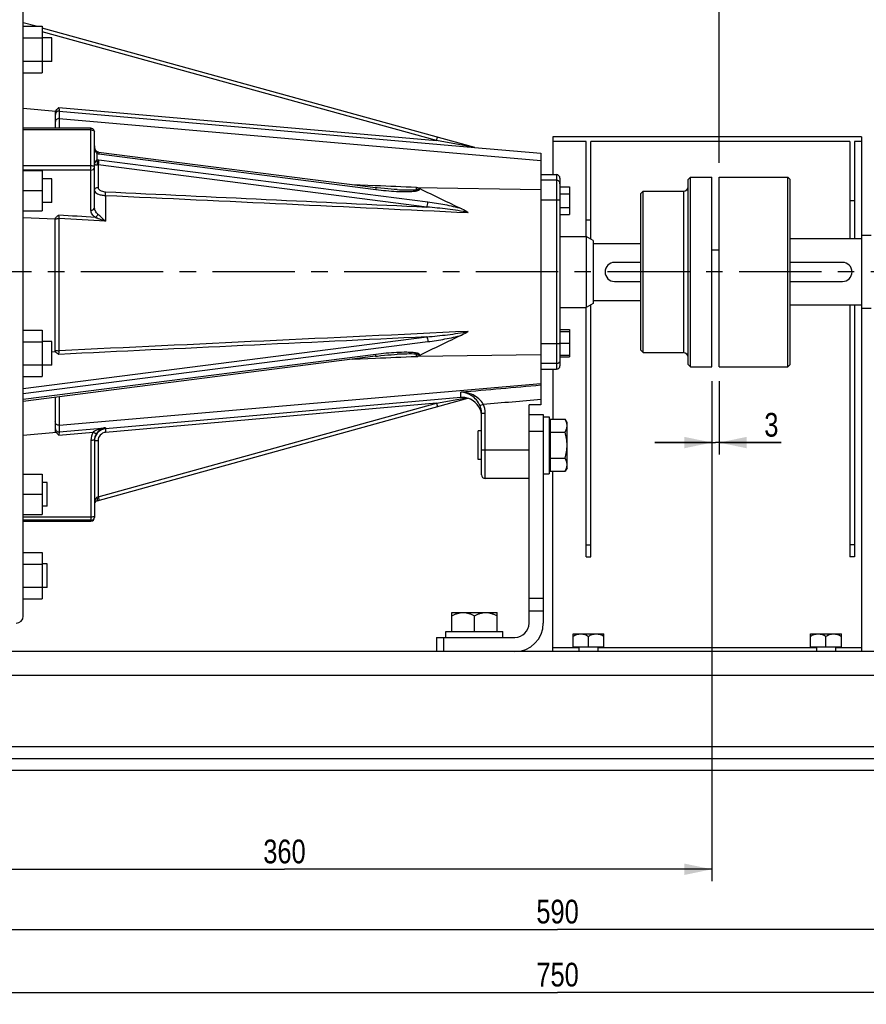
# Model space of a CAD drawing. Header units: millimetres. Extents: x 0 to 1683, y 0 to 1188.
# Tile 5 of 16: x 262 to 619, y 558 to 973. Entities that reach past the tile are written whole.
import ezdxf

# ---------------------------------------------------------------- set-up
doc = ezdxf.new("R2010")
doc.units = ezdxf.units.MM
doc.header["$LTSCALE"] = 92.4
doc.linetypes.add('CENTER', pattern=[0.6, 0.375, -0.075, 0.075, -0.075])
doc.layers.get('0').update_dxf_attribs({"linetype": 'CONTINUOUS'})
for name, color, linetype in [('02___PRT_ALL_AXES', 7, 'CONTINUOUS'), ('ASSI', 7, 'CONTINUOUS'), ('AXES', 7, 'CONTINUOUS'), ('GEOM', 7, 'CONTINUOUS'), ('QUOTE', 7, 'CONTINUOUS')]:
    doc.layers.add(name, color=color, linetype=linetype)
doc.styles.get("Standard").update_dxf_attribs({"font": 'txt', "width": 0.8})
doc.dimstyles.new('DIMSTYLE_1', dxfattribs={"dimtxt": 10, "dimasz": 11.6, "dimexe": 1.25, "dimexo": 1.5, "dimtad": 1, "dimdec": 3, "dimdsep": 46, "dimtxsty": 'Standard', "dimblk": '_FILLED', "dimblk1": '_FILLED', "dimblk2": '_FILLED', "dimcen": 0.09, "dimadec": 3, "dimazin": 2, "dimtp": 0.5, "dimtm": 0.5, "dimtfac": 1, "dimtdec": 3, "dimtofl": 0, "dimtmove": 0, "dimatfit": 3, "dimldrblk": '_FILLED', "dimfxl": 0, "dimtolj": 1, "dimarcsym": 0})
doc.dimstyles.new('DIMSTYLE_2', dxfattribs={"dimtxt": 10, "dimasz": 11.6, "dimexe": 1.25, "dimexo": 1.5, "dimtad": 1, "dimdec": 3, "dimdsep": 46, "dimtxsty": 'Standard', "dimblk": '_FILLED', "dimblk1": '_FILLED', "dimblk2": '_FILLED', "dimcen": 0.09, "dimadec": 3, "dimazin": 2, "dimtp": 0.1, "dimtm": 0.1, "dimtfac": 1, "dimtdec": 3, "dimtofl": 0, "dimtmove": 0, "dimatfit": 3, "dimldrblk": '_FILLED', "dimfxl": 0, "dimtolj": 1, "dimarcsym": 0})
doc.dimstyles.new('DIMSTYLE_5', dxfattribs={"dimtxt": 10, "dimasz": 11.6, "dimexe": 1.25, "dimexo": 1.5, "dimtad": 1, "dimdec": 3, "dimdsep": 46, "dimtxsty": 'Standard', "dimblk": '_FILLED', "dimblk1": '_FILLED', "dimblk2": '_FILLED', "dimcen": 0.09, "dimadec": 3, "dimazin": 2, "dimtp": 0.8, "dimtm": 0.8, "dimtfac": 1, "dimtdec": 3, "dimtofl": 0, "dimtmove": 0, "dimatfit": 3, "dimldrblk": '_FILLED', "dimfxl": 0, "dimtolj": 1, "dimarcsym": 0})

# ---------------------------------------------------------------- blocks, each defined once
blk = doc.blocks.new('_FILLED')
at = {"color": 0, "linetype": 'ByBlock'}
blk.add_solid([(0, 0), (-1, 0.207), (-1, -0.207)], dxfattribs=at)
blk = doc.blocks.new('*D14')
at = {"layer": 'QUOTE', "color": 2, "linetype": 'Continuous'}
for p, q in [((113.76, 915.84), (113.76, 1145.8)), ((922.76, 944.84), (922.76, 1145.8)), ((113.76, 1140.8), (518.26, 1140.8)), ((922.76, 1140.8), (518.26, 1140.8))]:
    blk.add_line(p, q, dxfattribs=at)
at = {"layer": 'QUOTE', "color": 2, "linetype": 'Continuous', "xscale": 11.6, "yscale": 11.6, "zscale": 11.6, "rotation": 180}
blk.add_blockref('_FILLED', (113.76, 1140.8), dxfattribs=at)
at = {"layer": 'QUOTE', "color": 2, "linetype": 'Continuous', "xscale": 11.6, "yscale": 11.6, "zscale": 11.6}
blk.add_blockref('_FILLED', (922.76, 1140.8), dxfattribs=at)
at = {"layer": 'QUOTE', "color": 2, "linetype": 'Continuous', "insert": (518.26, 1153.3), "char_height": 10, "width": 35.3571, "attachment_point": 2, "line_spacing_factor": 0.9}
blk.add_mtext('809', dxfattribs=at)
blk = doc.blocks.new('*D16')
at = {"layer": 'QUOTE', "color": 2, "linetype": 'Continuous'}
for p, q in [((553.76, 820.34), (553.76, 609.64)), ((193.76, 640.34), (193.76, 609.64)), ((193.76, 614.64), (373.76, 614.64)), ((553.76, 614.64), (373.76, 614.64))]:
    blk.add_line(p, q, dxfattribs=at)
at = {"layer": 'QUOTE', "color": 2, "linetype": 'Continuous', "xscale": 11.6, "yscale": 11.6, "zscale": 11.6, "rotation": 180}
blk.add_blockref('_FILLED', (193.76, 614.64), dxfattribs=at)
at = {"layer": 'QUOTE', "color": 2, "linetype": 'Continuous', "xscale": 11.6, "yscale": 11.6, "zscale": 11.6}
blk.add_blockref('_FILLED', (553.76, 614.64), dxfattribs=at)
at = {"layer": 'QUOTE', "color": 2, "linetype": 'Continuous', "insert": (373.76, 627.14), "char_height": 10, "width": 34.2857, "attachment_point": 2, "line_spacing_factor": 0.9}
blk.add_mtext('360', dxfattribs=at)
blk = doc.blocks.new('*D17')
at = {"layer": 'QUOTE', "color": 2, "linetype": 'Continuous'}
for p, q in [((556.76, 912.34), (556.76, 1117.85)), ((922.76, 944.84), (922.76, 1117.85)), ((556.76, 1112.85), (739.76, 1112.85)), ((922.76, 1112.85), (739.76, 1112.85))]:
    blk.add_line(p, q, dxfattribs=at)
at = {"layer": 'QUOTE', "color": 2, "linetype": 'Continuous', "xscale": 11.6, "yscale": 11.6, "zscale": 11.6, "rotation": 180}
blk.add_blockref('_FILLED', (556.76, 1112.85), dxfattribs=at)
at = {"layer": 'QUOTE', "color": 2, "linetype": 'Continuous', "xscale": 11.6, "yscale": 11.6, "zscale": 11.6}
blk.add_blockref('_FILLED', (922.76, 1112.85), dxfattribs=at)
at = {"layer": 'QUOTE', "color": 2, "linetype": 'Continuous', "insert": (739.76, 1125.35), "char_height": 10, "width": 34.2857, "attachment_point": 2, "line_spacing_factor": 0.9}
blk.add_mtext('366', dxfattribs=at)
blk = doc.blocks.new('*D18')
at = {"layer": 'QUOTE', "color": 2, "linetype": 'Continuous'}
for p, q in [((553.76, 820.34), (553.76, 789.45)), ((556.76, 820.34), (556.76, 789.45)), ((553.76, 794.45), (529.76, 794.45)), ((529.76, 794.45), (555.26, 794.45)), ((582.96, 794.45), (555.26, 794.45)), ((556.76, 794.45), (582.96, 794.45))]:
    blk.add_line(p, q, dxfattribs=at)
at = {"layer": 'QUOTE', "color": 2, "linetype": 'Continuous', "xscale": 11.6, "yscale": 11.6, "zscale": 11.6}
blk.add_blockref('_FILLED', (553.76, 794.45), dxfattribs=at)
at = {"layer": 'QUOTE', "color": 2, "linetype": 'Continuous', "xscale": 11.6, "yscale": 11.6, "zscale": 11.6, "rotation": 180}
blk.add_blockref('_FILLED', (556.76, 794.45), dxfattribs=at)
at = {"layer": 'QUOTE', "color": 2, "linetype": 'Continuous', "insert": (575.81, 806.95), "char_height": 10, "width": 10.7143, "attachment_point": 1, "line_spacing_factor": 0.9}
blk.add_mtext('3', dxfattribs=at)
blk = doc.blocks.new('*D19')
at = {"layer": 'QUOTE', "color": 2, "linetype": 'Continuous'}
for p, q in [((193.76, 640.34), (193.76, 584.31)), ((783.76, 640.34), (783.76, 584.31)), ((193.76, 589.31), (488.76, 589.31)), ((783.76, 589.31), (488.76, 589.31))]:
    blk.add_line(p, q, dxfattribs=at)
at = {"layer": 'QUOTE', "color": 2, "linetype": 'Continuous', "xscale": 11.6, "yscale": 11.6, "zscale": 11.6, "rotation": 180}
blk.add_blockref('_FILLED', (193.76, 589.31), dxfattribs=at)
at = {"layer": 'QUOTE', "color": 2, "linetype": 'Continuous', "xscale": 11.6, "yscale": 11.6, "zscale": 11.6}
blk.add_blockref('_FILLED', (783.76, 589.31), dxfattribs=at)
at = {"layer": 'QUOTE', "color": 2, "linetype": 'Continuous', "insert": (488.76, 601.81), "char_height": 10, "width": 34.2857, "attachment_point": 2, "line_spacing_factor": 0.9}
blk.add_mtext('590', dxfattribs=at)
blk = doc.blocks.new('*D23')
at = {"layer": 'QUOTE', "color": 2, "linetype": 'Continuous'}
for p, q in [((113.76, 650.34), (113.76, 557.74)), ((863.76, 650.34), (863.76, 557.74)), ((113.76, 562.74), (488.76, 562.74)), ((863.76, 562.74), (488.76, 562.74))]:
    blk.add_line(p, q, dxfattribs=at)
at = {"layer": 'QUOTE', "color": 2, "linetype": 'Continuous', "xscale": 11.6, "yscale": 11.6, "zscale": 11.6, "rotation": 180}
blk.add_blockref('_FILLED', (113.76, 562.74), dxfattribs=at)
at = {"layer": 'QUOTE', "color": 2, "linetype": 'Continuous', "xscale": 11.6, "yscale": 11.6, "zscale": 11.6}
blk.add_blockref('_FILLED', (863.76, 562.74), dxfattribs=at)
at = {"layer": 'QUOTE', "color": 2, "linetype": 'Continuous', "insert": (488.76, 575.24), "char_height": 10, "width": 34.2857, "attachment_point": 2, "line_spacing_factor": 0.9}
blk.add_mtext('750', dxfattribs=at)

msp = doc.modelspace()

# ---------------------------------------------------------------- linework, layer by layer
at = {"color": 7, "linetype": 'Continuous'}
for p, q in [((486.75704, 923.34228), (486.75704, 907.34228)), ((616.75704, 923.34228), (486.75704, 923.34228)), ((500.75704, 921.34228), (486.75704, 921.34228)), ((500.75704, 881.34228), (500.75704, 921.34228)), ((502.75704, 880.18755), (502.75704, 921.34228)), ((611.75704, 921.34228), (502.75704, 921.34228)), ((611.75704, 921.34228), (611.75704, 880.34228)), ((616.75704, 921.34228), (613.75704, 921.34228)), ((613.75704, 921.34228), (613.75704, 880.34228)), ((616.75704, 923.34228), (616.75704, 881.74228)), ((613.75704, 896.34228), (611.75704, 896.34228)), ((500.75704, 888.34228), (502.75704, 888.34228)), ((482.75704, 805.34228), (485.25704, 805.34228)), ((485.25704, 805.34228), (485.25704, 781.34228)), ((485.65704, 804.31194), (485.65704, 782.37263)), ((456.75704, 799.34228), (455.25704, 799.34228)), ((456.75704, 787.34228), (455.25704, 787.34228)), ((482.75704, 781.34228), (485.25704, 781.34228)), ((441.75704, 714.84228), (465.75704, 714.84228)), ((441.75704, 712.34228), (441.75704, 714.84228)), ((465.75704, 712.34228), (465.75704, 714.84228))]:
    msp.add_line(p, q, dxfattribs=at)
at = {"layer": '02___PRT_ALL_AXES', "color": 7, "linetype": 'Continuous'}
for p, q in [((485.65704, 802.34228), (485.25704, 802.34228)), ((485.65704, 804.31194), (491.90853, 804.31194)), ((492.75704, 802.84228), (491.90853, 804.31194)), ((492.75704, 783.8424), (492.75704, 802.84217)), ((455.25704, 787.34228), (455.25704, 799.34228)), ((485.65704, 798.82711), (491.90853, 798.82711)), ((485.65704, 784.34228), (485.25704, 784.34228)), ((485.65704, 787.85746), (491.90853, 787.85746)), ((485.65704, 782.37263), (491.90853, 782.37263)), ((492.75704, 783.84228), (491.90853, 782.37263))]:
    msp.add_line(p, q, dxfattribs=at)
for points, knots in [([(492.75704, 801.56953), (492.75704, 801.80212), (492.7165, 802.27276), (492.47938, 803.21324), (492.15708, 803.88145), (491.90853, 804.31194)], [0, 0, 0, 0, 0.240575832, 0.485847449, 1, 1, 1, 1]), ([(491.90853, 798.82711), (492.15708, 799.2576), (492.47938, 799.92581), (492.7165, 800.86629), (492.75704, 801.33693), (492.75704, 801.56953)], [0, 0, 0, 0, 0.514152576, 0.759424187, 1, 1, 1, 1]), ([(492.75704, 793.34228), (492.75704, 794.26945), (492.59506, 796.12678), (492.16579, 797.93595), (491.90853, 798.82711)], [0, 0, 0, 0, 0.499896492, 1, 1, 1, 1]), ([(491.90853, 787.85746), (492.16579, 788.74862), (492.59506, 790.55779), (492.75704, 792.41512), (492.75704, 793.34228)], [0, 0, 0, 0, 0.50010403, 1, 1, 1, 1]), ([(492.75704, 785.11504), (492.75704, 785.34763), (492.7165, 785.81827), (492.47938, 786.75876), (492.15708, 787.42697), (491.90853, 787.85746)], [0, 0, 0, 0, 0.240575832, 0.485847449, 1, 1, 1, 1]), ([(491.90853, 782.37263), (492.15708, 782.80312), (492.47938, 783.47133), (492.7165, 784.41181), (492.75704, 784.88245), (492.75704, 785.11504)], [0, 0, 0, 0, 0.514152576, 0.759424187, 1, 1, 1, 1])]:
    msp.add_open_spline(points, degree=3, knots=knots, dxfattribs=at)
at = {"layer": 'ASSI', "color": 7, "linetype": 'Continuous'}
for p, q in [((275.75704, 965.03393), (271.75704, 965.03393)), ((275.75704, 955.03565), (275.75704, 965.03221)), ((275.75704, 955.03393), (271.75704, 955.03393)), ((275.75704, 905.63581), (271.75704, 905.63581)), ((275.75704, 895.63581), (275.75704, 905.63581)), ((481.75704, 907.34228), (488.25704, 907.34228)), ((544.75704, 906.34228), (553.75704, 906.34228)), ((553.75704, 826.34252), (553.75704, 906.34205)), ((556.75704, 906.34228), (585.75704, 906.34228)), ((556.75704, 826.34252), (556.75704, 906.34205)), ((524.75704, 900.34228), (541.75704, 900.34228)), ((275.75704, 895.63581), (271.75704, 895.63581)), ((620.75704, 881.74228), (616.75704, 881.74228)), ((616.75704, 881.74228), (616.75704, 850.94228)), ((503.75704, 878.34228), (523.75704, 878.34228)), ((523.75704, 870.34228), (512.75704, 870.34228)), ((608.75704, 870.34228), (586.75704, 870.34228)), ((512.75704, 862.34228), (523.75704, 862.34228)), ((586.75704, 862.34228), (608.75704, 862.34228)), ((500.75704, 746.34228), (500.75704, 851.34228)), ((502.75704, 746.34228), (502.75704, 852.49702)), ((503.75704, 854.34228), (523.75704, 854.34228)), ((611.75704, 852.34228), (611.75704, 746.34228)), ((613.75704, 852.34228), (613.75704, 746.34228)), ((620.75704, 850.94228), (616.75704, 850.94228)), ((275.75704, 837.04876), (271.75704, 837.04876)), ((275.75704, 827.05048), (275.75704, 837.04704)), ((524.75704, 832.34228), (541.75704, 832.34228)), ((275.75704, 827.04876), (271.75704, 827.04876)), ((544.75704, 826.34228), (553.75704, 826.34228)), ((556.75704, 826.34228), (585.75704, 826.34228)), ((481.75704, 825.34228), (488.25704, 825.34228)), ((273.75704, 777.65064), (271.75704, 777.65064)), ((273.75704, 767.65141), (273.75704, 777.64986)), ((273.75704, 767.65064), (271.75704, 767.65064)), ((263.75704, 761.34228), (292.25704, 761.34228)), ((273.75704, 743.35711), (271.75704, 743.35711)), ((273.75704, 733.35773), (273.75704, 743.3565)), ((500.75704, 746.34228), (502.75704, 746.34228)), ((613.75704, 746.34228), (611.75704, 746.34228)), ((273.75704, 733.35711), (271.75704, 733.35711))]:
    msp.add_line(p, q, dxfattribs=at)
at = {"layer": 'ASSI', "color": 9, "linetype": 'Continuous'}
for p, q in [((553.75704, 875.6613), (556.75704, 875.6613)), ((500.75704, 751.34228), (502.75704, 751.34228)), ((613.75704, 751.34228), (611.75704, 751.34228))]:
    msp.add_line(p, q, dxfattribs=at)
at = {"layer": 'ASSI', "color": 2, "linetype": 'CENTER'}
msp.add_line((932.4893, 866.34228), (108.61456, 866.34228), dxfattribs=at)
at = {"layer": 'ASSI', "color": 7, "linetype": 'Continuous'}
for centre, start, end in [((512.75704, 866.34228), 90, 270), ((608.75704, 866.34228), 270, 90)]:
    msp.add_arc(centre, 4, start, end, dxfattribs=at)
at = {"layer": 'AXES', "color": 7, "linetype": 'Continuous'}
for p, q in [((444.25704, 722.84228), (463.25704, 722.84228)), ((444.25704, 714.84228), (444.25704, 722.84228)), ((463.25704, 714.84228), (463.25704, 722.84228)), ((453.75704, 714.84228), (453.75704, 721.37263)), ((495.25704, 713.84228), (508.25704, 713.84228)), ((495.25704, 708.34228), (495.25704, 713.84228)), ((508.25704, 708.34228), (508.25704, 713.84228)), ((595.25704, 713.84228), (608.25704, 713.84228)), ((595.25704, 708.34228), (595.25704, 713.84228)), ((608.25704, 708.34228), (608.25704, 713.84228)), ((501.75704, 708.34228), (501.75704, 712.83673)), ((601.75704, 708.34228), (601.75704, 712.83673)), ((497.75704, 708.34228), (497.75704, 706.34228)), ((505.75704, 708.34228), (505.75704, 706.34228)), ((597.75704, 708.34228), (597.75704, 706.34228)), ((605.75704, 708.34228), (605.75704, 706.34228))]:
    msp.add_line(p, q, dxfattribs=at)
for points, knots in [([(444.25704, 721.37263), (444.62509, 721.58512), (445.3738, 721.98083), (446.54616, 722.45578), (447.76169, 722.76862), (448.59338, 722.84228), (449.00704, 722.84228)], [0, 0, 0, 0, 0.25361407, 0.504645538, 0.753149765, 1, 1, 1, 1]), ([(449.00704, 722.84228), (449.42068, 722.84228), (450.25235, 722.76863), (451.46787, 722.45581), (452.64024, 721.98085), (453.38897, 721.58513), (453.75704, 721.37263)], [0, 0, 0, 0, 0.246839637, 0.495342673, 0.746375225, 1, 1, 1, 1]), ([(453.75704, 721.37263), (454.12509, 721.58512), (454.8738, 721.98083), (456.04616, 722.45578), (457.26169, 722.76862), (458.09338, 722.84228), (458.50704, 722.84228)], [0, 0, 0, 0, 0.25361407, 0.504645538, 0.753149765, 1, 1, 1, 1]), ([(458.50704, 722.84228), (458.92068, 722.84228), (459.75235, 722.76863), (460.96787, 722.45581), (462.14024, 721.98085), (462.88897, 721.58513), (463.25704, 721.37263)], [0, 0, 0, 0, 0.246839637, 0.495342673, 0.746375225, 1, 1, 1, 1]), ([(495.25704, 712.83673), (495.50886, 712.98212), (496.02114, 713.25287), (496.82328, 713.57783), (497.65496, 713.79188), (498.22401, 713.84228), (498.50704, 713.84228)], [0, 0, 0, 0, 0.253614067, 0.504645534, 0.753149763, 1, 1, 1, 1]), ([(498.50704, 713.84228), (498.79005, 713.84228), (499.3591, 713.79189), (500.19077, 713.57785), (500.99291, 713.25288), (501.5052, 712.98213), (501.75704, 712.83673)], [0, 0, 0, 0, 0.246839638, 0.495342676, 0.746375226, 1, 1, 1, 1]), ([(501.75704, 712.83673), (502.00886, 712.98212), (502.52114, 713.25287), (503.32328, 713.57783), (504.15496, 713.79188), (504.72401, 713.84228), (505.00704, 713.84228)], [0, 0, 0, 0, 0.253614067, 0.504645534, 0.753149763, 1, 1, 1, 1]), ([(505.00704, 713.84228), (505.29005, 713.84228), (505.8591, 713.79189), (506.69077, 713.57785), (507.49291, 713.25288), (508.0052, 712.98213), (508.25704, 712.83673)], [0, 0, 0, 0, 0.246839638, 0.495342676, 0.746375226, 1, 1, 1, 1]), ([(595.25704, 712.83673), (595.50886, 712.98212), (596.02114, 713.25287), (596.82328, 713.57783), (597.65496, 713.79188), (598.22401, 713.84228), (598.50704, 713.84228)], [0, 0, 0, 0, 0.253614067, 0.504645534, 0.753149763, 1, 1, 1, 1]), ([(598.50704, 713.84228), (598.79005, 713.84228), (599.3591, 713.79189), (600.19077, 713.57785), (600.99291, 713.25288), (601.5052, 712.98213), (601.75704, 712.83673)], [0, 0, 0, 0, 0.246839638, 0.495342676, 0.746375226, 1, 1, 1, 1]), ([(601.75704, 712.83673), (602.00886, 712.98212), (602.52114, 713.25287), (603.32328, 713.57783), (604.15496, 713.79188), (604.72401, 713.84228), (605.00704, 713.84228)], [0, 0, 0, 0, 0.253614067, 0.504645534, 0.753149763, 1, 1, 1, 1]), ([(605.00704, 713.84228), (605.29005, 713.84228), (605.8591, 713.79189), (606.69077, 713.57785), (607.49291, 713.25288), (608.0052, 712.98213), (608.25704, 712.83673)], [0, 0, 0, 0, 0.246839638, 0.495342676, 0.746375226, 1, 1, 1, 1])]:
    msp.add_open_spline(points, degree=3, knots=knots, dxfattribs=at)
at = {"layer": 'GEOM', "color": 7, "linetype": 'Continuous'}
for p, q in [((263.75704, 721.34228), (263.75704, 1006.46808)), ((269.15813, 969.84889), (263.75704, 971.34228)), ((263.75704, 969.84889), (271.75704, 969.84889)), ((271.75704, 969.84889), (271.75704, 950.21898)), ((453.96704, 918.74934), (271.75704, 969.13029)), ((263.75704, 964.94141), (271.75704, 964.94141)), ((263.75704, 955.12646), (271.75704, 955.12646)), ((263.75704, 950.21898), (271.75704, 950.21898)), ((277.47, 934.01278), (263.75704, 935.16547)), ((277.25704, 934.03069), (277.25704, 926.87365)), ((277.25705, 933.55002), (277.25709, 932.6659)), ((292.25704, 926.87365), (263.75704, 926.87365)), ((293.75704, 893.54467), (293.75704, 925.3754)), ((293.95664, 918.23321), (293.93509, 918.29868)), ((453.75704, 918.80741), (481.75704, 916.34295)), ((295.44768, 916.81878), (412.06518, 901.8764)), ((481.75704, 916.34215), (481.75704, 810.34228)), ((263.75704, 909.13581), (271.75704, 909.13581)), ((271.75704, 909.13581), (271.75704, 892.13581)), ((489.75704, 905.84223), (489.75704, 826.84234)), ((543.75704, 905.34228), (544.75704, 906.34228)), ((543.75704, 827.34228), (543.75704, 905.34228)), ((544.75704, 826.34228), (544.75704, 906.34228)), ((585.75704, 826.34228), (585.75704, 906.34228)), ((586.75704, 905.34228), (585.75704, 906.34228)), ((586.75704, 827.34228), (586.75704, 905.34228)), ((263.75704, 900.63581), (271.75704, 900.63581)), ((421.21661, 901.04975), (421.19096, 901.05095)), ((489.75704, 902.16783), (493.75704, 902.16783)), ((493.75704, 902.16783), (493.75704, 890.62082)), ((489.75704, 899.28107), (493.75704, 899.28107)), ((523.75704, 899.34228), (524.75704, 900.34228)), ((523.75704, 833.34267), (523.75704, 899.3419)), ((524.75704, 832.34228), (524.75704, 900.34228)), ((263.75704, 892.13581), (271.75704, 892.13581)), ((489.75704, 893.50757), (493.75704, 893.50757)), ((263.75704, 889.36111), (277.25704, 888.68107)), ((277.25704, 832.76728), (277.25704, 888.73376)), ((489.75704, 890.62082), (493.75704, 890.62082)), ((489.75704, 881.34228), (500.75704, 881.34228)), ((503.75702, 879.61021), (500.75702, 881.34225)), ((500.75704, 881.34228), (500.75704, 851.34228)), ((503.75704, 879.61023), (503.75704, 853.07434)), ((616.75704, 880.34228), (586.75704, 880.34228)), ((489.75704, 851.34228), (500.75704, 851.34228)), ((503.75702, 853.07436), (500.75702, 851.34231)), ((616.75704, 852.34228), (586.75704, 852.34228)), ((616.75704, 850.94228), (616.75704, 706.34228)), ((263.75704, 841.86372), (271.75704, 841.86372)), ((271.75704, 841.86372), (271.75704, 822.23381)), ((489.75704, 842.06375), (493.75704, 842.06375)), ((489.75704, 841.29025), (493.75704, 841.29025)), ((493.75704, 842.06375), (493.75704, 830.51674)), ((263.75704, 836.95624), (271.75704, 836.95624)), ((489.75704, 836.29025), (493.75704, 836.29025)), ((412.06536, 830.8082), (263.75704, 811.80522)), ((275.75704, 832.6904), (277.25896, 832.89162)), ((412.06536, 830.8082), (412.89801, 830.91221)), ((421.21725, 831.63485), (421.1939, 831.63376)), ((489.75704, 831.29025), (493.75704, 831.29025)), ((489.75704, 830.51674), (493.75704, 830.51674)), ((523.75704, 833.34228), (524.75704, 832.34228)), ((263.75704, 827.14128), (271.75704, 827.14128)), ((543.75704, 827.34228), (544.75704, 826.34228)), ((586.75704, 827.34228), (585.75704, 826.34228)), ((263.75704, 822.23381), (271.75704, 822.23381)), ((486.75704, 825.34228), (486.75704, 804.31194)), ((277.25704, 813.53499), (277.25704, 798.74822)), ((294.85729, 769.94148), (450.97892, 813.10901)), ((476.75704, 718.34228), (476.75704, 810.34228)), ((481.75704, 810.34228), (476.75704, 810.34228)), ((456.75704, 780.84228), (456.75704, 806.8003)), ((476.75704, 806.34228), (482.75704, 806.34228)), ((482.75704, 806.34228), (482.75704, 718.34228)), ((263.75704, 797.56713), (277.70946, 798.7878)), ((293.75704, 795.50491), (293.75704, 762.84182)), ((263.75704, 781.15064), (271.75704, 781.15064)), ((271.75704, 781.15064), (271.75704, 764.15064)), ((486.75704, 706.34228), (486.75704, 782.37263)), ((476.75704, 779.34228), (458.25704, 779.34228)), ((263.75704, 772.65064), (271.75704, 772.65064)), ((263.75704, 764.15064), (271.75704, 764.15064)), ((263.75704, 748.17207), (271.75704, 748.17207)), ((271.75704, 748.17207), (271.75704, 728.54216)), ((263.75704, 743.26459), (271.75704, 743.26459)), ((263.75704, 733.44963), (271.75704, 733.44963)), ((263.75704, 728.54216), (271.75704, 728.54216)), ((437.75704, 712.34228), (470.75704, 712.34228)), ((437.75704, 712.34228), (437.75704, 706.34228)), ((863.75704, 706.34228), (113.75704, 706.34228)), ((495.25704, 708.34228), (508.25704, 708.34228)), ((595.25704, 708.34228), (608.25704, 708.34228)), ((113.75704, 661.34228), (863.75704, 661.34228)), ((113.75704, 656.34228), (863.75704, 656.34228))]:
    msp.add_line(p, q, dxfattribs=at)
at = {"layer": 'GEOM', "color": 9, "linetype": 'Continuous'}
for p, q in [((437.76648, 921.6725), (271.75704, 967.57401)), ((278.75701, 935.67089), (437.76648, 921.6725)), ((278.75704, 935.67089), (278.88856, 934.15385)), ((278.82223, 934.91898), (278.84497, 934.6567)), ((278.85925, 934.49342), (278.86565, 934.41814)), ((278.88856, 934.15385), (278.88856, 926.87365)), ((278.88856, 934.15385), (453.87415, 918.74898)), ((278.88856, 930.96612), (481.75704, 913.36939)), ((292.25704, 926.22918), (263.75704, 926.22918)), ((292.25704, 892.31625), (292.25704, 926.87365)), ((437.76648, 921.6725), (438.16623, 923.11826)), ((453.87415, 918.74898), (437.76648, 921.6725)), ((294.88468, 913.47349), (294.88468, 916.23421)), ((295.6294, 916.05747), (412.24691, 901.11508)), ((434.11658, 895.71481), (295.6294, 913.45939)), ((292.25704, 911.091), (263.75704, 911.091)), ((292.25704, 909.22301), (263.75704, 909.22301)), ((295.25704, 911.43383), (295.25704, 901.99494)), ((433.74422, 893.68925), (295.25704, 911.43383)), ((488.25704, 904.98464), (481.75704, 904.98464)), ((488.25704, 907.34228), (488.25704, 825.34228)), ((412.10099, 902.68047), (402.42731, 903.11131)), ((429.36677, 901.91248), (429.23192, 901.91656)), ((429.36292, 901.9146), (481.75704, 901.132)), ((298.31865, 898.60511), (298.31865, 887.71692)), ((488.25704, 896.65131), (481.75704, 896.65131)), ((541.75704, 900.34228), (541.75704, 832.34228)), ((278.88856, 833.16474), (278.88856, 888.83542)), ((263.75704, 817.2146), (433.74422, 838.99532)), ((263.75704, 815.14132), (434.11658, 836.96976)), ((488.25704, 836.03326), (481.75704, 836.03326)), ((412.24689, 831.56948), (263.75704, 812.54325)), ((402.42999, 829.5736), (412.10094, 830.00424)), ((430.06508, 830.79361), (481.75704, 831.55257)), ((488.25704, 827.69993), (481.75704, 827.69993)), ((278.88856, 801.71845), (481.75704, 819.31518)), ((278.88856, 813.74404), (278.88856, 798.95988)), ((448.05562, 813.42334), (298.31865, 800.24123)), ((437.76648, 811.01206), (450.29861, 813.28663)), ((448.05562, 813.42334), (448.05562, 815.71478)), ((295.25704, 771.6083), (437.76648, 811.01206)), ((437.76648, 811.01206), (298.45017, 798.74731)), ((437.76648, 811.01206), (438.16623, 809.56631)), ((456.09959, 810.00544), (457.47633, 810.59695)), ((456.75704, 806.80053), (458.25704, 806.80053)), ((458.25704, 779.34228), (458.25704, 806.80053)), ((278.75704, 797.57623), (293.25963, 798.86286)), ((278.88856, 798.95988), (298.31865, 800.68358)), ((298.31865, 800.68358), (298.31865, 800.24123)), ((298.31867, 800.24101), (298.45017, 798.74731)), ((476.75704, 799.29227), (482.75704, 799.29227)), ((292.25704, 795.37421), (292.25704, 761.34228)), ((293.75704, 795.26008), (295.25704, 795.26008)), ((295.25704, 795.26008), (295.25704, 771.6083)), ((456.75704, 791.34228), (476.75704, 791.34228)), ((294.8571, 771.38709), (295.25704, 771.6083)), ((295.25704, 771.6083), (295.65679, 770.16254)), ((292.25704, 763.07073), (263.75704, 763.07073)), ((292.25704, 761.70667), (263.75704, 761.70667)), ((482.75704, 728.77431), (476.75704, 728.77431)), ((482.75704, 723.47432), (476.75704, 723.47432)), ((440.75704, 712.34228), (440.75704, 706.34228)), ((497.75704, 708.00341), (486.75704, 708.00341)), ((597.75704, 708.00341), (505.75704, 708.00341)), ((616.75704, 708.00341), (605.75704, 708.00341)), ((863.75704, 696.34228), (113.75704, 696.34228)), ((113.75704, 666.34228), (863.75704, 666.34228))]:
    msp.add_line(p, q, dxfattribs=at)
msp.add_lwpolyline([(278.87715, 934.28742), (278.88152, 934.23497), (278.88459, 934.19367), (278.88687, 934.16588), (278.88856, 934.15385)], dxfattribs=at)
at = {"layer": 'GEOM', "color": 7, "linetype": 'Continuous'}
for points in [[(293.77384, 919.10646), (293.75871, 919.35932), (293.75704, 919.47797)], [(293.84927, 918.6188), (293.80452, 918.85743), (293.77384, 919.10646)], [(293.93505, 918.29873), (293.90638, 918.39342), (293.84927, 918.6188)], [(294.58763, 917.19082), (294.51471, 917.26312), (294.4446, 917.34096), (294.37743, 917.42394), (294.31372, 917.51107), (294.25303, 917.60269), (294.19548, 917.69848), (294.14127, 917.7979), (294.09018, 917.9013), (294.04234, 918.00834), (293.99789, 918.11879), (293.95664, 918.23321)], [(294.82582, 917.00955), (294.74396, 917.06287), (294.66438, 917.12359), (294.58763, 917.19082)], [(295.0081, 916.9234), (294.91126, 916.96365), (294.82582, 917.00955)], [(295.44768, 916.81878), (295.29495, 916.84415), (295.14831, 916.87945), (295.008, 916.92343)], [(421.21679, 901.04963), (420.00657, 901.11461), (418.63903, 901.2064), (417.2379, 901.31888), (415.8043, 901.45176), (414.3389, 901.60507), (412.84185, 901.7792), (412.06539, 901.87637)], [(412.89801, 830.91221), (414.38918, 831.08504), (415.84882, 831.23719), (417.27683, 831.36904), (418.67253, 831.48063), (420.03459, 831.57167), (421.21747, 831.63504)], [(429.449, 830.77125), (429.43721, 830.76326), (429.42482, 830.75864), (429.41184, 830.75741), (429.39825, 830.75956), (429.38406, 830.76509), (429.36928, 830.77401)]]:
    msp.add_lwpolyline(points, dxfattribs=at)
at = {"layer": 'GEOM', "color": 9, "linetype": 'Continuous'}
for centre, radius, start, end in [((278.75689, 932.65999), 1.49965, 84.963115, 172.0839523), ((278.74757, 932.65917), 1.49053, 172.0031653, 179.9708124), ((301.1999, 919.47607), 7.44286, 179.9995842, 180.9281895), ((301.15688, 919.47538), 7.39983, 180.9282199, 181.8151989), ((299.99527, 919.33379), 6.22881, 189.696459, 191.0231096), ((299.66484, 919.2671), 5.89172, 191.0009129, 192.833779), ((296.10104, 919.70202), 3.67494, 250.6712952, 262.6264444), ((380.28389, 1097.55482), 225.27815, 248.2863266, 248.6637799), ((428.91385, 839.62067), 8.85837, 272.0577491, 272.9470024), ((448.59456, 806.79437), 8.16312, 8.1751529, 23.1638895), ((278.75577, 800.45272), 1.49874, 180.068707, 275.0828041), ((299.147, 795.29617), 5.45271, 115.0968117, 147.8926569), ((298.75747, 795.26039), 3.50043, 95.0364971, 180.0049836), ((299.74629, 787.7076), 13.05428, 96.2785095, 105.0030651), ((298.63606, 768.65907), 4.86552, 165.576133, 168.0036776), ((292.27532, 763.2021), 1.48172, 352.449686, 359.975431)]:
    msp.add_arc(centre, radius, start, end, dxfattribs=at)
at = {"layer": 'GEOM', "color": 7, "linetype": 'Continuous'}
for centre, radius, start, end in [((292.25501, 925.3635), 1.51016, 74.9619321, 89.9229584), ((292.25731, 925.37368), 1.49973, 359.999039, 74.9459939), ((488.25704, 905.84228), 1.5, 0, 90), ((671.72591, 1376.98802), 533.03873, 243.1151601, 245.2428766), ((541.75704, 902.34228), 2, 270, 360), ((671.72512, 355.6991), 533.03608, 114.7571571, 116.8852726), ((541.75704, 830.34228), 2, 0, 90), ((488.25704, 826.84228), 1.5, 270, 360), ((448.68682, 805.311), 8.13686, 78.5750153, 94.4490738), ((448.75704, 805.40615), 8, 5.2773138, 74.1076726), ((448.59513, 806.79895), 8.16191, 0.0095024, 8.1439237), ((298.75729, 795.2605), 5, 95.0328546, 168.6711156), ((298.84871, 795.50375), 5.09167, 170.9545017, 179.986966), ((298.75637, 795.25824), 4.99939, 174.302689, 177.1753675), ((298.79067, 795.25471), 5.03387, 168.6810536, 174.3013831), ((458.25704, 780.84228), 1.5, 180, 270), ((295.25704, 768.49573), 1.5, 105.456087, 164.4971675), ((292.25704, 762.84228), 1.5, 270, 360), ((260.75704, 721.34228), 3, 270, 360), ((470.75704, 718.34228), 12, 270, 360), ((470.75704, 718.34228), 6, 270, 360)]:
    msp.add_arc(centre, radius, start, end, dxfattribs=at)
for points in [[(277.47, 934.01278), (277.5285, 934.14518), (277.59715, 934.27336), (277.67296, 934.39667)], [(277.67296, 934.39667), (277.96499, 934.87174), (278.36421, 935.27506), (278.75701, 935.67089)], [(448.5045, 892.93999), (449.43386, 892.51059), (450.35921, 892.02777), (451.14537, 891.37199)], [(451.14537, 841.31257), (450.3593, 840.65663), (449.43379, 840.17394), (448.50439, 839.74452)], [(277.27934, 832.7846), (277.26916, 832.81946), (277.2621, 832.85544), (277.25896, 832.89162)], [(278.75704, 797.57623), (278.38035, 797.95457), (277.99824, 798.33876), (277.70946, 798.7878)]]:
    msp.add_open_spline(points, degree=3, dxfattribs=at)
at = {"layer": 'GEOM', "color": 9, "linetype": 'Continuous'}
for points, knots in [([(278.88856, 930.96612), (278.48779, 931.00088), (277.62206, 930.72715), (277.25704, 929.89155), (277.25704, 929.49357)], [0, 0, 0, 0, 0.502680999, 1, 1, 1, 1]), ([(292.25704, 926.22918), (292.44957, 926.22918), (292.81988, 926.18525), (293.39312, 925.9966), (293.75704, 925.62291), (293.75704, 925.37365)], [0, 0, 0, 0, 0.312865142, 0.594940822, 1, 1, 1, 1]), ([(294.88468, 913.47349), (294.74063, 913.42847), (294.29239, 913.19288), (293.99643, 912.74616), (293.88138, 912.41998)], [0, 0, 0, 0, 0.303784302, 1, 1, 1, 1]), ([(294.88467, 916.23421), (294.9274, 916.38254), (294.97201, 916.59974), (295.04101, 916.83572), (295.01943, 916.90777)], [0, 0, 0, 0, 0.672393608, 1, 1, 1, 1]), ([(294.88477, 911.48857), (295.00488, 911.76497), (295.05276, 912.45451), (294.9797, 913.11924), (294.88468, 913.47349)], [0, 0, 0, 0, 0.451047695, 1, 1, 1, 1]), ([(295.01943, 916.90777), (295.01834, 916.91141), (295.01597, 916.91769), (295.01074, 916.92243), (295.0081, 916.92339)], [0, 0, 0, 0, 0.574777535, 1, 1, 1, 1]), ([(295.25704, 911.43383), (295.39876, 911.71034), (295.54982, 912.39601), (295.6294, 913.08051), (295.6294, 913.45939)], [0, 0, 0, 0, 0.450570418, 1, 1, 1, 1]), ([(295.44768, 916.81882), (295.49353, 916.81333), (295.57962, 916.67213), (295.59521, 916.54643), (295.60679, 916.45745)], [0, 0, 0, 0, 0.339762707, 1, 1, 1, 1]), ([(295.60679, 916.45745), (295.61067, 916.42769), (295.62493, 916.29483), (295.6294, 916.16105), (295.6294, 916.05747)], [0, 0, 0, 0, 0.224660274, 1, 1, 1, 1]), ([(293.75704, 910.45174), (293.75704, 910.66182), (293.3429, 910.93143), (292.81761, 911.05765), (292.44908, 911.091), (292.25704, 911.091)], [0, 0, 0, 0, 0.368041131, 0.663567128, 1, 1, 1, 1]), ([(292.25704, 909.22301), (292.63039, 909.22301), (293.36371, 909.42622), (293.75704, 910.1272), (293.75704, 910.45174)], [0, 0, 0, 0, 0.534974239, 1, 1, 1, 1]), ([(293.75704, 911.68326), (293.75704, 911.67609), (293.78149, 911.62739), (293.83956, 911.61603), (293.88138, 911.60315)], [0, 0, 0, 0, 0.140759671, 1, 1, 1, 1]), ([(293.88138, 911.60315), (293.89969, 911.5975), (293.99794, 911.57095), (294.09866, 911.55463), (294.18045, 911.54337)], [0, 0, 0, 0, 0.188336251, 1, 1, 1, 1]), ([(294.18045, 911.54337), (294.22312, 911.5375), (294.45693, 911.50929), (294.69232, 911.49544), (294.8846, 911.4886)], [0, 0, 0, 0, 0.182910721, 1, 1, 1, 1]), ([(489.75704, 903.50269), (489.75704, 903.69554), (489.67868, 904.08617), (489.34404, 904.57863), (488.84565, 904.90788), (488.45206, 904.98464), (488.25704, 904.98464)], [0, 0, 0, 0, 0.248631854, 0.498023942, 0.748572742, 1, 1, 1, 1]), ([(293.75704, 900.6959), (293.75704, 901.03533), (294.12973, 901.76327), (294.8814, 901.99494), (295.25704, 901.99494)], [0, 0, 0, 0, 0.474674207, 1, 1, 1, 1]), ([(293.75704, 900.6959), (293.75706, 900.06082), (294.96279, 899.20516), (296.57502, 898.76706), (297.7141, 898.6274), (298.31865, 898.60511)], [0, 0, 0, 0, 0.361704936, 0.655452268, 1, 1, 1, 1]), ([(295.25704, 901.99494), (295.25704, 901.76202), (295.53379, 901.06425), (296.74262, 900.35414), (297.82508, 900.15173), (298.45017, 900.12213)], [0, 0, 0, 0, 0.175747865, 0.527830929, 1, 1, 1, 1]), ([(412.06539, 901.87641), (412.14895, 901.86614), (412.24086, 901.52325), (412.24691, 901.298), (412.24691, 901.11508)], [0, 0, 0, 0, 0.315185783, 1, 1, 1, 1]), ([(412.24691, 901.11508), (413.69279, 900.92982), (416.5834, 900.60602), (420.20396, 900.33069), (423.09126, 900.20641), (425.24587, 900.18941), (427.3764, 900.25191), (428.79243, 900.39839), (429.47485, 900.5598)], [0, 0, 0, 0, 0.252943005, 0.504620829, 0.629875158, 0.754384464, 0.878317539, 1, 1, 1, 1]), ([(421.21724, 901.04955), (422.55614, 900.9867), (425.22569, 900.90554), (427.90604, 900.87966), (429.23296, 901.00171)], [0, 0, 0, 0, 0.501468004, 1, 1, 1, 1]), ([(429.23192, 901.91656), (429.22907, 901.82933), (429.22164, 901.52448), (429.22114, 901.21911), (429.23296, 901.00171)], [0, 0, 0, 0, 0.286137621, 1, 1, 1, 1]), ([(429.23296, 901.00171), (429.45483, 901.02181), (429.78426, 901.05925), (430.16652, 901.13679), (430.36645, 901.20823), (430.4922, 901.27041), (430.52417, 901.3792), (430.46233, 901.47715), (430.34464, 901.55711), (430.19062, 901.63501), (429.97696, 901.72226), (429.70349, 901.81489), (429.48193, 901.87987), (429.37062, 901.91037)], [0, 0, 0, 0, 0.249532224, 0.372513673, 0.432613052, 0.491490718, 0.517869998, 0.548471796, 0.612324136, 0.676804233, 0.741407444, 0.870727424, 1, 1, 1, 1]), ([(429.23296, 901.00171), (429.25541, 900.97073), (429.3489, 900.83085), (429.42416, 900.67937), (429.47485, 900.5598)], [0, 0, 0, 0, 0.227550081, 1, 1, 1, 1]), ([(429.47485, 900.5598), (429.62693, 900.59481), (429.92697, 900.67408), (430.34589, 900.83835), (430.67168, 901.05269), (430.773, 901.3456), (430.72308, 901.49454), (430.68647, 901.5616)], [0, 0, 0, 0, 0.259431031, 0.513133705, 0.754568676, 0.872989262, 1, 1, 1, 1]), ([(298.31865, 898.60511), (298.32385, 898.75375), (298.34988, 899.26046), (298.38338, 899.7694), (298.45017, 900.12213)], [0, 0, 0, 0, 0.292941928, 1, 1, 1, 1]), ([(489.75704, 896.41935), (489.75704, 896.43723), (489.71798, 896.4797), (489.57115, 896.53804), (489.26581, 896.59831), (488.80365, 896.64091), (488.44849, 896.65131), (488.25704, 896.65131)], [0, 0, 0, 0, 0.034679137, 0.096626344, 0.312427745, 0.62865472, 1, 1, 1, 1]), ([(294.12822, 889.34058), (293.58029, 889.70412), (292.65521, 890.54608), (292.25688, 891.7651), (292.25704, 892.31625)], [0, 0, 0, 0, 0.544018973, 1, 1, 1, 1]), ([(292.25704, 892.31625), (292.63042, 892.31625), (293.36394, 892.51922), (293.75704, 893.22043), (293.75704, 893.54498)], [0, 0, 0, 0, 0.534985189, 1, 1, 1, 1]), ([(295.19625, 890.68467), (294.75338, 891.05349), (294.02949, 891.92193), (293.75701, 893.02722), (293.75704, 893.5446)], [0, 0, 0, 0, 0.526952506, 1, 1, 1, 1]), ([(433.74422, 893.68925), (433.88594, 893.96576), (434.037, 894.65143), (434.11658, 895.33593), (434.11658, 895.71481)], [0, 0, 0, 0, 0.450570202, 1, 1, 1, 1]), ([(451.14537, 891.37199), (449.72053, 891.72768), (446.8201, 892.2016), (441.02107, 892.99208), (436.6548, 893.43414), (433.74422, 893.68925)], [0, 0, 0, 0, 0.25083089, 0.500968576, 1, 1, 1, 1]), ([(448.50387, 892.94028), (446.15054, 893.63136), (441.36098, 894.65525), (436.53139, 895.4054), (434.11658, 895.71481)], [0, 0, 0, 0, 0.501857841, 1, 1, 1, 1]), ([(277.25704, 888.68485), (277.25704, 888.69978), (277.3106, 888.72866), (277.46168, 888.76587), (277.80454, 888.8071), (278.30037, 888.83282), (278.68418, 888.83748), (278.88856, 888.83567)], [0, 0, 0, 0, 0.027088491, 0.087263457, 0.307042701, 0.629107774, 1, 1, 1, 1]), ([(278.88857, 888.83542), (278.882, 888.96963), (278.85325, 889.43578), (278.8134, 889.90246), (278.75703, 890.23048)], [0, 0, 0, 0, 0.287602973, 1, 1, 1, 1]), ([(295.19605, 890.68476), (295.07474, 890.25766), (294.73318, 889.73115), (294.25087, 889.40145), (294.12822, 889.34058)], [0, 0, 0, 0, 0.764297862, 1, 1, 1, 1]), ([(294.12822, 889.34058), (294.35699, 889.26155), (295.29934, 888.91659), (296.23049, 888.54247), (296.93807, 888.26144)], [0, 0, 0, 0, 0.241217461, 1, 1, 1, 1]), ([(297.27898, 888.72465), (297.09894, 888.9006), (296.41652, 889.56596), (295.73554, 890.23581), (295.19625, 890.68467)], [0, 0, 0, 0, 0.264045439, 1, 1, 1, 1]), ([(433.74422, 838.99532), (436.65479, 839.25043), (441.02108, 839.69248), (446.8201, 840.48297), (449.72053, 840.95688), (451.14537, 841.31257)], [0, 0, 0, 0, 0.499031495, 0.74916922, 1, 1, 1, 1]), ([(433.74422, 838.99532), (433.88594, 838.71881), (434.037, 838.03314), (434.11658, 837.34864), (434.11658, 836.96976)], [0, 0, 0, 0, 0.450570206, 1, 1, 1, 1]), ([(434.11658, 836.96976), (436.53139, 837.27917), (441.361, 838.02932), (446.15057, 839.05322), (448.5039, 839.74429)], [0, 0, 0, 0, 0.498142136, 1, 1, 1, 1]), ([(489.75704, 836.26522), (489.75704, 836.24734), (489.71798, 836.20487), (489.57115, 836.14653), (489.26581, 836.08626), (488.80365, 836.04366), (488.44849, 836.03326), (488.25704, 836.03326)], [0, 0, 0, 0, 0.034679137, 0.096626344, 0.312427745, 0.62865472, 1, 1, 1, 1]), ([(277.25704, 833.38719), (277.25704, 833.33528), (277.48359, 833.26465), (277.62256, 833.23906), (277.74393, 833.22251)], [0, 0, 0, 0, 0.297647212, 1, 1, 1, 1]), ([(277.74393, 833.22251), (277.82675, 833.21121), (278.20696, 833.17085), (278.58996, 833.16082), (278.88856, 833.16474)], [0, 0, 0, 0, 0.218710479, 1, 1, 1, 1]), ([(278.75704, 831.63081), (278.77429, 831.72364), (278.84362, 832.23268), (278.87407, 832.746), (278.88856, 833.16474)], [0, 0, 0, 0, 0.183905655, 1, 1, 1, 1]), ([(412.06537, 830.80815), (412.14892, 830.8184), (412.24086, 831.16132), (412.24689, 831.38656), (412.24689, 831.56948)], [0, 0, 0, 0, 0.315171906, 1, 1, 1, 1]), ([(429.47485, 832.12432), (428.79176, 832.28273), (427.37708, 832.43497), (424.52481, 832.51747), (420.91875, 832.41086), (416.58367, 832.07772), (413.69278, 831.75476), (412.24689, 831.56948)], [0, 0, 0, 0, 0.121679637, 0.245612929, 0.4953625, 0.747051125, 1, 1, 1, 1]), ([(429.23296, 831.68272), (427.90588, 831.80273), (425.22582, 831.78057), (422.55619, 831.69779), (421.21727, 831.63502)], [0, 0, 0, 0, 0.498522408, 1, 1, 1, 1]), ([(429.23296, 831.68272), (429.22955, 831.62011), (429.21913, 831.31528), (429.22401, 831.01013), (429.23192, 830.76801)], [0, 0, 0, 0, 0.205615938, 1, 1, 1, 1]), ([(429.23296, 831.68272), (429.2554, 831.71367), (429.34888, 831.85346), (429.42415, 832.00483), (429.47485, 832.12432)], [0, 0, 0, 0, 0.227556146, 1, 1, 1, 1]), ([(429.36931, 830.77395), (429.48049, 830.80471), (429.70192, 830.86965), (429.97534, 830.96216), (430.18865, 831.04965), (430.34267, 831.12747), (430.4593, 831.20576), (430.52385, 831.30289), (430.48753, 831.41042), (430.36604, 831.47542), (430.16566, 831.54704), (429.78433, 831.6246), (429.45473, 831.66233), (429.23299, 831.68246)], [0, 0, 0, 0, 0.129374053, 0.258787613, 0.323457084, 0.387917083, 0.451695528, 0.481424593, 0.508944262, 0.566890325, 0.627213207, 0.750292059, 1, 1, 1, 1]), ([(429.449, 830.77125), (429.55176, 830.77279), (429.75763, 830.76597), (429.9623, 830.79208), (430.06508, 830.79361)], [0, 0, 0, 0, 0.499968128, 1, 1, 1, 1]), ([(430.68329, 831.12133), (430.71977, 831.18833), (430.77065, 831.33669), (430.67065, 831.63014), (430.34521, 831.84515), (429.92652, 832.00932), (429.62683, 832.08928), (429.47485, 832.12432)], [0, 0, 0, 0, 0.126884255, 0.245405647, 0.486880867, 0.740595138, 1, 1, 1, 1]), ([(489.75704, 829.18188), (489.75704, 828.98903), (489.67868, 828.5984), (489.34404, 828.10594), (488.84565, 827.77669), (488.45206, 827.69993), (488.25704, 827.69993)], [0, 0, 0, 0, 0.248631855, 0.498023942, 0.748572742, 1, 1, 1, 1]), ([(456.0996, 810.00544), (455.36099, 811.72906), (452.95062, 814.46993), (449.58553, 815.61159), (448.05562, 815.7148)], [0, 0, 0, 0, 0.550141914, 1, 1, 1, 1]), ([(457.47524, 810.59865), (456.58365, 812.32213), (453.50703, 814.88186), (449.80872, 815.68651), (448.05579, 815.71479)], [0, 0, 0, 0, 0.525352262, 1, 1, 1, 1]), ([(278.88856, 801.71845), (278.48779, 801.68369), (277.62206, 801.95742), (277.25704, 802.79302), (277.25704, 803.191)], [0, 0, 0, 0, 0.502680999, 1, 1, 1, 1]), ([(278.88856, 798.95988), (278.85974, 798.81741), (278.83884, 798.35236), (278.78493, 797.89295), (278.75704, 797.57623)], [0, 0, 0, 0, 0.313739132, 1, 1, 1, 1]), ([(296.36692, 800.31689), (296.09362, 800.24326), (294.99928, 799.90624), (293.93615, 799.40045), (293.25963, 798.86286)], [0, 0, 0, 0, 0.246731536, 1, 1, 1, 1]), ([(293.25963, 798.86286), (293.41325, 798.76725), (293.69988, 798.59334), (294.0781, 798.38254), (294.33989, 798.24544), (294.46935, 798.20041), (294.51767, 798.18633), (294.52826, 798.19431)], [0, 0, 0, 0, 0.376809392, 0.695208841, 0.911753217, 0.972387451, 1, 1, 1, 1]), ([(296.83423, 800.23411), (296.95421, 800.29043), (297.43099, 800.49343), (297.9373, 800.6272), (298.31865, 800.68358)], [0, 0, 0, 0, 0.255846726, 1, 1, 1, 1]), ([(293.75704, 795.50494), (293.75704, 795.49206), (293.70709, 795.46936), (293.5735, 795.43784), (293.25946, 795.40366), (292.80415, 795.38023), (292.44816, 795.37421), (292.25704, 795.37421)], [0, 0, 0, 0, 0.025473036, 0.084010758, 0.299966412, 0.621952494, 1, 1, 1, 1]), ([(294.8571, 771.38709), (294.72054, 771.31061), (294.26121, 770.89738), (294.03552, 770.30434), (293.92391, 769.87104)], [0, 0, 0, 0, 0.259154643, 1, 1, 1, 1]), ([(294.85729, 769.9415), (294.91375, 769.95711), (295.00267, 770.13338), (295.01406, 770.61668), (294.9403, 771.06491), (294.85748, 771.38734)], [0, 0, 0, 0, 0.11744024, 0.332646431, 1, 1, 1, 1]), ([(293.30795, 763.10818), (293.23269, 763.10174), (292.88286, 763.07801), (292.53208, 763.07073), (292.25704, 763.07073)], [0, 0, 0, 0, 0.215478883, 1, 1, 1, 1]), ([(292.25704, 761.70667), (292.60916, 761.70667), (293.33776, 761.97186), (293.6981, 762.65886), (293.74419, 763.00741)], [0, 0, 0, 0, 0.50038842, 1, 1, 1, 1]), ([(293.75704, 763.20146), (293.75704, 763.18839), (293.70611, 763.16523), (293.56973, 763.13378), (293.41922, 763.1177), (293.30795, 763.10818)], [0, 0, 0, 0, 0.084330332, 0.279410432, 1, 1, 1, 1])]:
    msp.add_open_spline(points, degree=3, knots=knots, dxfattribs=at)
for points in [[(293.76076, 919.24098), (293.77091, 918.92082), (293.80147, 918.60043), (293.85544, 918.28468)], [(293.9203, 917.95841), (293.9835, 917.68126), (294.0671, 917.40696), (294.1804, 917.14626)], [(294.1804, 917.14626), (294.3335, 916.79398), (294.55088, 916.42426), (294.88468, 916.23421)], [(295.6294, 913.45939), (295.38313, 913.49093), (295.13188, 913.49665), (294.88468, 913.47349)], [(293.88138, 912.41998), (293.7985, 912.18513), (293.75705, 911.93231), (293.75704, 911.68326)], [(295.25704, 911.43383), (295.13549, 911.46498), (295.01001, 911.48428), (294.8846, 911.4886)], [(429.23192, 901.91656), (423.52162, 902.17146), (417.81131, 902.42609), (412.10099, 902.68049)], [(298.31865, 898.60511), (349.26143, 896.20549), (400.20371, 893.79532), (451.14537, 891.37199)], [(298.45017, 900.12213), (343.54864, 897.98737), (388.64669, 895.84371), (433.74422, 893.68925)], [(294.12822, 889.34058), (289.00454, 889.63748), (283.88084, 889.93415), (278.75713, 890.23048)], [(298.31865, 887.71692), (291.84198, 888.09027), (285.36527, 888.46294), (278.88856, 888.83542)], [(298.31865, 887.71692), (297.96978, 888.05043), (297.62417, 888.38733), (297.27898, 888.72465)], [(433.74422, 838.99532), (382.08246, 836.52727), (330.42002, 834.07336), (278.75704, 831.63081)], [(451.14537, 841.31257), (393.72717, 838.58116), (336.30817, 835.86643), (278.88856, 833.16474)], [(412.10096, 830.00408), (417.81129, 830.25848), (423.52161, 830.51311), (429.23192, 830.76801)], [(448.05562, 815.71478), (459.28944, 816.71416), (470.52325, 817.71371), (481.75704, 818.71338)], [(457.47578, 810.5987), (465.56949, 811.31924), (473.66335, 812.03809), (481.75704, 812.7588)], [(458.25704, 806.80053), (458.25697, 808.09309), (457.98607, 809.41113), (457.47578, 810.5987)], [(293.25963, 798.86286), (292.61689, 797.83774), (292.25705, 796.58416), (292.25704, 795.37421)], [(294.52825, 798.19433), (294.17143, 797.62399), (293.92615, 796.96865), (293.82036, 796.30426)], [(293.8768, 769.67036), (293.80918, 769.3527), (293.77183, 769.02756), (293.7606, 768.70298)]]:
    msp.add_open_spline(points, degree=3, dxfattribs=at)
at = {"layer": 'GEOM', "color": 7, "linetype": 'Continuous'}
for points, knots in [([(453.96704, 918.74934), (453.97942, 918.74593), (453.90551, 918.74579), (453.8923, 918.74789), (453.87415, 918.74898)], [0, 0, 0, 0, 0.413992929, 1, 1, 1, 1]), ([(429.36292, 901.9146), (429.47711, 901.90927), (429.6997, 901.84518), (430.14619, 901.75626), (430.48246, 901.66503), (430.68628, 901.5617)], [0, 0, 0, 0, 0.249990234, 0.500288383, 1, 1, 1, 1]), ([(277.25704, 888.73267), (277.24419, 889.05327), (277.79689, 889.69898), (278.40717, 890.02798), (278.75713, 890.23048)], [0, 0, 0, 0, 0.442444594, 1, 1, 1, 1]), ([(278.75704, 831.63081), (278.44094, 831.79029), (277.88783, 832.06171), (277.35785, 832.51569), (277.27934, 832.7846)], [0, 0, 0, 0, 0.558281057, 1, 1, 1, 1]), ([(430.68329, 831.12133), (430.39735, 830.9761), (429.97167, 830.88248), (429.55083, 830.80443), (429.449, 830.77125)], [0, 0, 0, 0, 0.749653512, 1, 1, 1, 1]), ([(450.29861, 813.28663), (450.38618, 813.26889), (450.53807, 813.23388), (450.78633, 813.17584), (450.85235, 813.14158), (450.99481, 813.1134), (450.97892, 813.10901)], [0, 0, 0, 0, 0.38094038, 0.708517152, 0.929713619, 1, 1, 1, 1])]:
    msp.add_open_spline(points, degree=3, knots=knots, dxfattribs=at)

# ---------------------------------------------------------------- dimensions: what is measured, and where the dimension line sits
at = {"layer": 'QUOTE', "color": 2, "linetype": 'Continuous'}
dim = msp.add_linear_dim(base=(113.75704, 1140.79774), p1=(922.75704, 943.34228), p2=(113.75704, 914.34228), angle=180, dimstyle='DIMSTYLE_5', dxfattribs=at)
dim.commit()
dim.dimension.update_dxf_attribs({"geometry": '*D14', "text_midpoint": (516.82848, 1140.79774), "dimtype": 160})
for base, p1, p2, dimstyle, picture, middle in [((922.75704, 1112.85144), (556.75704, 910.84228), (922.75704, 943.34228), 'DIMSTYLE_1', '*D17', (738.32847, 1112.85144)), ((553.75704, 614.639), (193.75704, 641.84228), (553.75704, 821.84228), 'DIMSTYLE_1', '*D16', (372.32846, 614.639)), ((556.75704, 794.44624), (553.75704, 821.84228), (556.75704, 821.84228), 'DIMSTYLE_2', '*D18', (577.95512, 794.44624)), ((863.75704, 562.73731), (113.75704, 651.84228), (863.75704, 651.84228), 'DIMSTYLE_5', '*D23', (487.32846, 562.73731)), ((783.75704, 589.31303), (193.75704, 641.84228), (783.75704, 641.84228), 'DIMSTYLE_5', '*D19', (487.32846, 589.31303))]:
    dim = msp.add_linear_dim(base=base, p1=p1, p2=p2, dimstyle=dimstyle, dxfattribs=at)
    dim.commit()
    dim.dimension.update_dxf_attribs({"geometry": picture, "text_midpoint": middle, "dimtype": 160})

doc.saveas('drawing.dxf')
